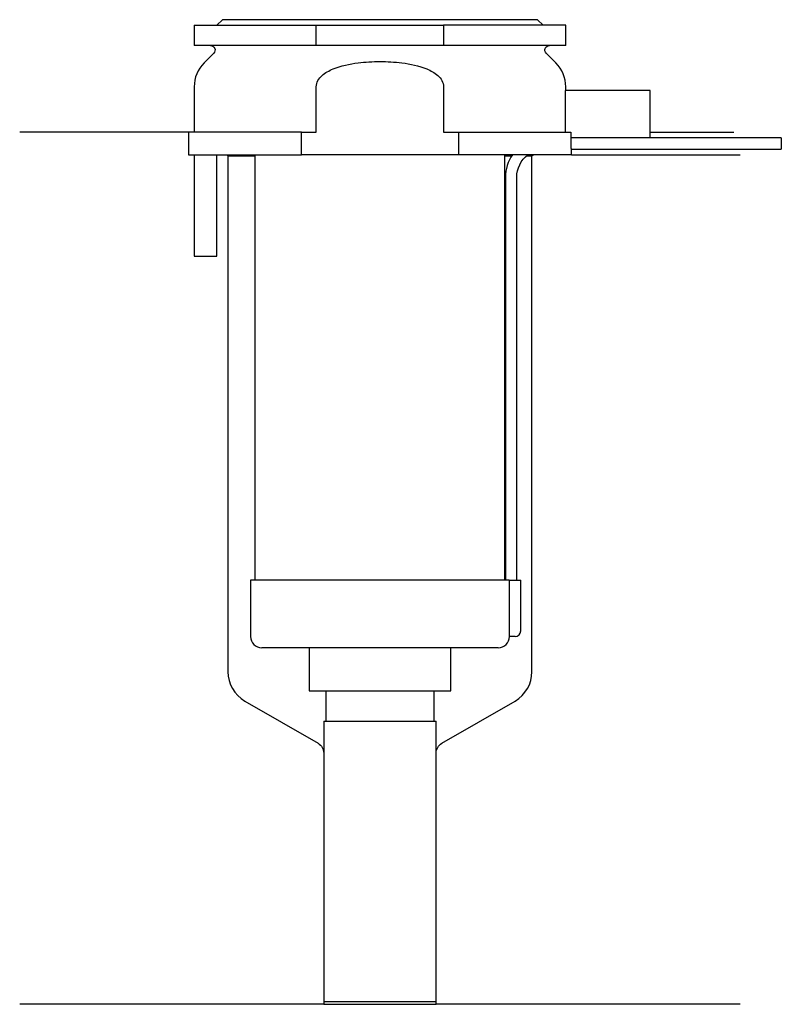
# Model space of a CAD drawing. Header units: millimetres. Extents: x 25.5 to 93.2, y 196.8 to 284.3.
import ezdxf

# ---------------------------------------------------------------- set-up
doc = ezdxf.new("R2010")
doc.units = ezdxf.units.MM
doc.layers.add('201', color=7, linetype='Continuous')
doc.layers.add('30', color=7, linetype='Continuous')

msp = doc.modelspace()

# ---------------------------------------------------------------- linework, layer by layer
at = {"layer": '201', "color": 113}
for p, q in [((40.526, 274.313), (25.526, 274.313)), ((40.526, 274.313), (40.526, 272.313)), ((81.525, 274.313), (88.958, 274.313)), ((43.926, 272.313), (44.026, 272.213)), ((44.026, 272.213), (44.026, 226.386)), ((44.026, 272.213), (46.426, 272.213)), ((68.625, 272.213), (69.236, 272.213)), ((70.551, 272.213), (71.026, 272.213)), ((71.026, 272.213), (71.126, 272.313)), ((71.026, 226.386), (71.026, 272.213)), ((74.526, 272.313), (89.526, 272.313)), ((45.526, 223.788), (52.028, 220.033)), ((63.023, 220.033), (69.526, 223.788)), ((52.528, 219.167), (52.528, 196.845)), ((62.523, 196.845), (62.523, 219.167)), ((52.528, 196.845), (25.526, 196.845)), ((52.528, 196.845), (62.523, 196.845)), ((89.526, 196.845), (62.523, 196.845))]:
    msp.add_line(p, q, dxfattribs=at)
for centre, start, end in [((47.026, 226.386), 180, 240), ((68.026, 226.386), 300, 360)]:
    msp.add_arc(centre, 3, start, end, dxfattribs=at)
at = {"layer": '201', "color": 113, "extrusion": (0, 0, -1)}
for centre, start, end in [((-51.528, 219.167), 120, 180), ((-63.523, 219.167), 0, 60)]:
    msp.add_arc(centre, 1, start, end, dxfattribs=at)
at = {"layer": '30', "color": 113}
for p, q in [((43.526, 284.313), (43.026, 283.813)), ((71.526, 284.313), (43.526, 284.313)), ((72.026, 283.813), (71.526, 284.313)), ((41.026, 283.813), (41.026, 282.013)), ((41.026, 283.813), (51.869, 283.813)), ((51.869, 283.813), (63.182, 283.813)), ((51.869, 282.013), (51.869, 283.813)), ((74.026, 283.813), (63.182, 283.813)), ((63.182, 283.813), (63.182, 282.013)), ((74.026, 282.013), (74.026, 283.813)), ((51.869, 282.013), (41.026, 282.013)), ((63.182, 282.013), (51.869, 282.013)), ((74.026, 282.013), (63.182, 282.013)), ((42.758, 281.33), (41.904, 280.476)), ((73.147, 280.476), (72.293, 281.33)), ((41.026, 278.355), (41.026, 274.313)), ((51.869, 274.313), (51.869, 278.355)), ((63.182, 278.355), (63.182, 274.313)), ((74.026, 278.013), (74.026, 278.355)), ((73.978, 278.013), (73.978, 274.313)), ((81.526, 278.013), (73.978, 278.013)), ((81.526, 273.813), (81.526, 278.013)), ((40.526, 274.313), (40.526, 272.313)), ((50.543, 274.313), (40.526, 274.313)), ((50.543, 272.313), (50.543, 274.313)), ((50.543, 274.313), (51.869, 274.313)), ((63.182, 274.313), (64.508, 274.313)), ((64.508, 274.313), (74.479, 274.313)), ((64.508, 274.313), (64.508, 272.313)), ((74.479, 274.313), (74.479, 273.813)), ((81.526, 273.813), (74.479, 273.813)), ((93.176, 273.813), (74.525, 273.813)), ((93.176, 273.813), (93.176, 272.813)), ((40.526, 272.313), (50.543, 272.313)), ((41.026, 272.313), (41.026, 263.313)), ((43.026, 263.313), (43.026, 272.313)), ((46.426, 272.313), (46.426, 234.513)), ((64.508, 272.313), (50.543, 272.313)), ((74.526, 272.313), (64.508, 272.313)), ((68.625, 234.513), (68.625, 272.313)), ((74.526, 272.313), (74.526, 272.813)), ((74.526, 272.813), (93.176, 272.813)), ((68.676, 270.313), (68.676, 234.513)), ((69.676, 234.513), (69.676, 270.313)), ((41.026, 263.313), (43.026, 263.313)), ((68.995, 234.513), (46.026, 234.513)), ((46.026, 234.513), (46.026, 229.513)), ((68.995, 234.513), (68.995, 230.013)), ((68.995, 234.513), (70.026, 234.513)), ((70.026, 230.013), (70.026, 234.513)), ((69.526, 229.513), (69.021, 229.513)), ((68.026, 228.513), (47.026, 228.513)), ((51.226, 228.513), (51.226, 224.693)), ((63.826, 224.693), (63.826, 228.513)), ((51.226, 224.693), (63.826, 224.693)), ((52.721, 224.693), (52.721, 221.993)), ((62.331, 221.993), (62.331, 224.693)), ((52.528, 221.993), (62.523, 221.993)), ((52.528, 221.993), (52.528, 197.093)), ((62.523, 197.093), (62.523, 221.993)), ((52.528, 197.093), (62.523, 197.093))]:
    msp.add_line(p, q, dxfattribs=at)
at = {"layer": '30', "color": 113, "extrusion": (0, 0, -1)}
for centre, radius, start, end in [((-42.476, 281.613), 0.4, 90, 225), ((-72.576, 281.613), 0.4, -45, 90), ((-72.176, 270.313), 2.5, 0, 53.11424)]:
    msp.add_arc(centre, radius, start, end, dxfattribs=at)
at = {"layer": '30', "color": 113}
for centre, radius, start, end in [((44.026, 278.355), 3, 135, 180), ((71.026, 278.355), 3, 0, 45), ((72.176, 270.313), 3.5, 145.09201, 180), ((47.026, 229.513), 1, 180, 270), ((68.026, 229.513), 1, -90, 0), ((69.526, 230.013), 0.5, -90, 0)]:
    msp.add_arc(centre, radius, start, end, dxfattribs=at)
for points, knots in [([(51.869, 278.355), (51.869, 278.741), (52.101, 279.095), (52.671, 279.606), (53.015, 279.791), (54.07, 280.231), (54.83, 280.382), (55.582, 280.476)], [0, 0, 0, 0, 0.25, 0.25, 0.5, 0.5, 1, 1, 1, 1]), ([(55.582, 280.476), (56.225, 280.556), (56.87, 280.597), (57.844, 280.597), (58.17, 280.587), (58.822, 280.547), (59.147, 280.516), (59.469, 280.476)], [0, 0, 0, 0, 0.5, 0.5, 0.75, 0.75, 1, 1, 1, 1]), ([(59.469, 280.476), (60.223, 280.382), (60.982, 280.231), (62.036, 279.791), (62.38, 279.606), (62.955, 279.091), (63.182, 278.737), (63.182, 278.355)], [0, 0, 0, 0, 0.5, 0.5, 0.75, 0.75, 1, 1, 1, 1]), ([(74.526, 272.813), (74.525, 272.829), (74.525, 272.839), (74.524, 272.864), (74.524, 272.879), (74.523, 272.915), (74.522, 272.936), (74.521, 273.006), (74.52, 273.061), (74.519, 273.182), (74.518, 273.247), (74.518, 273.345), (74.518, 273.378), (74.519, 273.443), (74.519, 273.474), (74.52, 273.534), (74.52, 273.564), (74.521, 273.618), (74.521, 273.643), (74.522, 273.69), (74.523, 273.71), (74.524, 273.747), (74.524, 273.762), (74.525, 273.787), (74.525, 273.797), (74.525, 273.809), (74.526, 273.814)], [0, 0, 0, 0, 0.124935, 0.124935, 0.187403, 0.187403, 0.249871, 0.249871, 0.374806, 0.374806, 0.499741, 0.499741, 0.562209, 0.562209, 0.624677, 0.624677, 0.687144, 0.687144, 0.749612, 0.749612, 0.81208, 0.81208, 0.874547, 0.874547, 0.937015, 1, 1, 1, 1]), ([(68.995, 230.013), (68.995, 229.958), (68.996, 229.901), (68.999, 229.797), (69.001, 229.747), (69.005, 229.66), (69.007, 229.622), (69.012, 229.563), (69.015, 229.541), (69.017, 229.528), (69.019, 229.518), (69.02, 229.513)], [0, 0, 0, 0, 0.208381, 0.208381, 0.416996, 0.416996, 0.625825, 0.625825, 0.83609, 0.83609, 1, 1, 1, 1])]:
    msp.add_open_spline(points, degree=3, knots=knots, dxfattribs=at)

doc.saveas('drawing.dxf')
